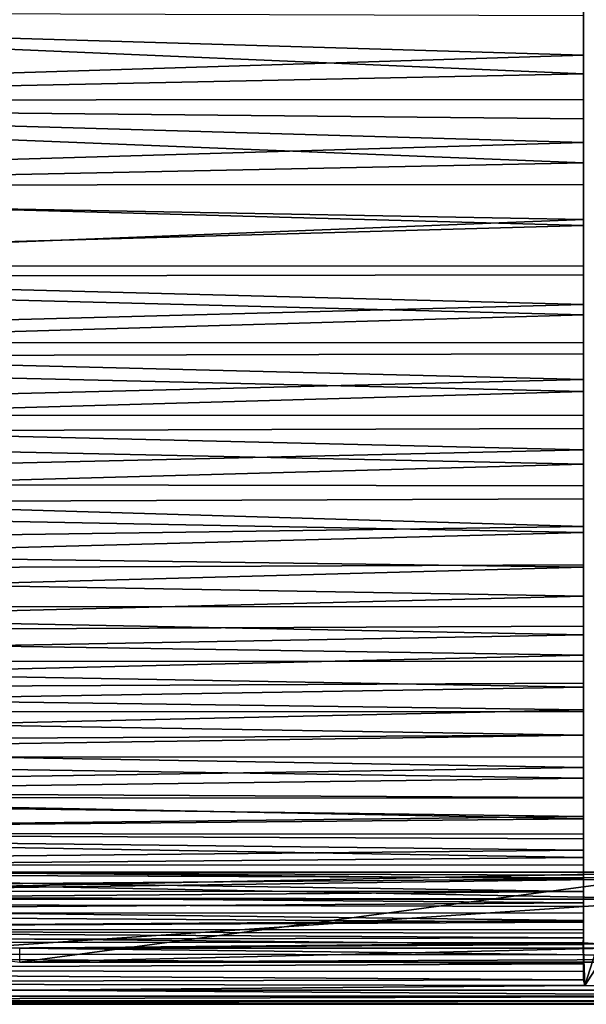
# Model space of a CAD drawing. Header units: inches. Extents: x -2.01 to 2.01, y -2.36 to 2.36.
# Tile 3 of 8: x 0 to 1.06, y -2.36 to -0.52. Entities that reach past the tile are written whole.
import ezdxf

# ---------------------------------------------------------------- set-up
doc = ezdxf.new("R2010")
doc.units = ezdxf.units.IN
doc.layers.get('0').update_dxf_attribs({"true_color": 0xc2ced6})

msp = doc.modelspace()

# ---------------------------------------------------------------- linework, layer by layer
for points in [[(1.0548, -0.1137), (1.0548, -0.5124), (1.0548, -0.887), (1.0548, -0.1137)], [(1.0548, -0.1137), (1.0548, -0.887), (1.0548, -0.5017), (1.0548, -0.1137)], [(-1.6871, -0.5036), (-1.6826, -0.6775), (1.0548, -0.6212), (-1.6871, -0.5036)], [(1.0548, -0.6212), (1.0548, -0.5124), (-1.6871, -0.5036), (1.0548, -0.6212)], [(-1.6855, -0.5046), (1.0548, -0.5017), (1.0548, -0.586), (-1.6855, -0.5046)], [(1.0548, -0.586), (-1.6812, -0.6711), (-1.6855, -0.5046), (1.0548, -0.586)], [(1.0548, -0.887), (1.0548, -0.586), (1.0548, -0.5017), (1.0548, -0.887)], [(1.0548, -0.6212), (1.0548, -0.887), (1.0548, -0.5124), (1.0548, -0.6212)], [(-1.6812, -0.6711), (1.0548, -0.586), (1.0548, -0.6687), (-1.6812, -0.6711)], [(1.0548, -0.887), (1.0548, -0.6687), (1.0548, -0.586), (1.0548, -0.887)], [(-1.6826, -0.6775), (1.0548, -0.7053), (1.0548, -0.6212), (-1.6826, -0.6775)], [(1.0548, -0.7053), (1.0548, -0.887), (1.0548, -0.6212), (1.0548, -0.7053)], [(-1.6826, -0.6775), (-1.6784, -0.8437), (1.0548, -0.7877), (-1.6826, -0.6775)], [(1.0548, -0.7877), (1.0548, -0.7053), (-1.6826, -0.6775), (1.0548, -0.7877)], [(-1.6812, -0.6711), (1.0548, -0.6687), (1.0548, -0.7493), (-1.6812, -0.6711)], [(1.0548, -0.7493), (-1.6771, -0.83), (-1.6812, -0.6711), (1.0548, -0.7493)], [(1.0548, -0.6687), (1.0548, -0.887), (1.0548, -0.7493), (1.0548, -0.6687)], [(1.0548, -0.7877), (1.0548, -0.887), (1.0548, -0.7053), (1.0548, -0.7877)], [(1.0548, -0.8283), (-1.6771, -0.83), (1.0548, -0.7493), (1.0548, -0.8283)], [(1.0548, -0.8283), (1.0548, -0.7493), (1.0548, -0.887), (1.0548, -0.8283)], [(-1.6784, -0.8437), (1.0548, -0.8933), (1.0548, -0.7877), (-1.6784, -0.8437)], [(1.0548, -0.887), (1.0548, -0.7877), (1.0548, -0.8933), (1.0548, -0.887)], [(-1.6771, -0.83), (1.0548, -0.8283), (1.0548, -0.905), (-1.6771, -0.83)], [(1.0548, -0.905), (1.0548, -0.8283), (1.0548, -0.887), (1.0548, -0.905)], [(1.0548, -0.8933), (-1.6784, -0.8437), (-1.6744, -1.0018), (1.0548, -0.8933)], [(1.0548, -0.905), (-1.6733, -0.9813), (-1.6771, -0.83), (1.0548, -0.905)], [(-1.6744, -1.0018), (1.0548, -0.997), (1.0548, -0.8933), (-1.6744, -1.0018)], [(1.0548, -0.887), (1.0548, -0.8933), (1.0548, -0.997), (1.0548, -0.887)], [(1.0548, -1.1448), (1.0548, -0.887), (1.0548, -1.0718), (1.0548, -1.1448)], [(1.0548, -1.2726), (1.0548, -0.887), (1.0548, -1.1448), (1.0548, -1.2726)], [(1.0548, -0.997), (1.0548, -1.0718), (1.0548, -0.887), (1.0548, -0.997)], [(1.0548, -0.887), (1.0548, -0.9801), (1.0548, -0.905), (1.0548, -0.887)], [(1.0548, -1.053), (1.0548, -0.9801), (1.0548, -0.887), (1.0548, -1.053)], [(1.0548, -1.053), (1.0548, -0.887), (1.0548, -1.2726), (1.0548, -1.053)], [(-1.6733, -0.9813), (1.0548, -0.905), (1.0548, -0.9801), (-1.6733, -0.9813)], [(-1.6733, -0.9813), (1.0548, -0.9801), (1.0548, -1.053), (-1.6733, -0.9813)], [(1.0548, -1.053), (-1.6696, -1.1248), (-1.6733, -0.9813), (1.0548, -1.053)], [(1.0548, -1.0718), (1.0548, -0.997), (-1.6744, -1.0018), (1.0548, -1.0718)], [(-1.6744, -1.0018), (-1.6706, -1.1519), (1.0548, -1.0718), (-1.6744, -1.0018)], [(1.0548, -1.124), (-1.6696, -1.1248), (1.0548, -1.053), (1.0548, -1.124)], [(1.0548, -1.124), (1.0548, -1.053), (1.0548, -1.2726), (1.0548, -1.124)], [(-1.6706, -1.1519), (1.0548, -1.1448), (1.0548, -1.0718), (-1.6706, -1.1519)], [(-1.6696, -1.1248), (1.0548, -1.124), (1.0548, -1.193), (-1.6696, -1.1248)], [(1.0548, -1.2726), (1.0548, -1.193), (1.0548, -1.124), (1.0548, -1.2726)], [(1.0548, -1.193), (-1.6661, -1.2603), (-1.6696, -1.1248), (1.0548, -1.193)], [(1.0548, -1.2158), (1.0548, -1.1448), (-1.6706, -1.1519), (1.0548, -1.2158)], [(-1.6706, -1.1519), (-1.667, -1.2936), (1.0548, -1.2158), (-1.6706, -1.1519)], [(1.0548, -1.2726), (1.0548, -1.1448), (1.0548, -1.2158), (1.0548, -1.2726)], [(1.0548, -1.193), (1.0548, -1.26), (-1.6661, -1.2603), (1.0548, -1.193)], [(1.0548, -1.26), (1.0548, -1.193), (1.0548, -1.2726), (1.0548, -1.26)], [(1.0548, -1.2849), (1.0548, -1.2158), (-1.667, -1.2936), (1.0548, -1.2849)], [(1.0548, -1.2158), (1.0548, -1.2849), (1.0548, -1.2726), (1.0548, -1.2158)], [(-1.6661, -1.2603), (1.0548, -1.26), (1.0548, -1.3249), (-1.6661, -1.2603)], [(1.0548, -1.3249), (-1.6629, -1.3877), (-1.6661, -1.2603), (1.0548, -1.3249)], [(1.0548, -1.3249), (1.0548, -1.26), (1.0548, -1.2726), (1.0548, -1.3249)], [(1.0548, -1.3516), (1.0548, -1.2849), (-1.667, -1.2936), (1.0548, -1.3516)], [(1.0548, -1.2726), (1.0548, -1.2849), (1.0548, -1.3516), (1.0548, -1.2726)], [(1.0548, -1.2726), (1.0548, -1.3516), (1.0548, -1.4166), (1.0548, -1.2726)], [(1.0548, -1.4166), (1.0548, -1.4793), (1.0548, -1.2726), (1.0548, -1.4166)], [(1.0548, -1.4793), (1.0548, -1.6001), (1.0548, -1.2726), (1.0548, -1.4793)], [(1.0548, -1.3921), (1.0548, -1.3249), (1.0548, -1.2726), (1.0548, -1.3921)], [(1.0548, -1.2726), (1.0548, -1.6001), (1.0548, -1.3921), (1.0548, -1.2726)], [(-1.667, -1.2936), (-1.6636, -1.4268), (1.0548, -1.3516), (-1.667, -1.2936)], [(1.0548, -1.3921), (-1.6629, -1.3877), (1.0548, -1.3249), (1.0548, -1.3921)], [(-1.6636, -1.4268), (1.0548, -1.4166), (1.0548, -1.3516), (-1.6636, -1.4268)], [(1.0548, -1.4685), (-1.6598, -1.5068), (-1.6629, -1.3877), (1.0548, -1.4685)], [(-1.6629, -1.3877), (1.0548, -1.3921), (1.0548, -1.4685), (-1.6629, -1.3877)], [(1.0548, -1.6001), (1.0548, -1.4685), (1.0548, -1.3921), (1.0548, -1.6001)], [(1.0548, -1.4793), (1.0548, -1.4166), (-1.6636, -1.4268), (1.0548, -1.4793)], [(-1.6636, -1.4268), (-1.6604, -1.5515), (1.0548, -1.4793), (-1.6636, -1.4268)], [(-1.6598, -1.5068), (1.0548, -1.4685), (1.0548, -1.5446), (-1.6598, -1.5068)], [(1.0548, -1.5446), (1.0548, -1.4685), (1.0548, -1.6001), (1.0548, -1.5446)], [(1.0548, -1.5401), (1.0548, -1.4793), (-1.6604, -1.5515), (1.0548, -1.5401)], [(1.0548, -1.5401), (1.0548, -1.6001), (1.0548, -1.4793), (1.0548, -1.5401)], [(-1.657, -1.6177), (-1.6598, -1.5068), (1.0548, -1.5446), (-1.657, -1.6177)], [(-1.6604, -1.5515), (1.0548, -1.5985), (1.0548, -1.5401), (-1.6604, -1.5515)], [(1.0548, -1.5446), (1.0548, -1.6185), (-1.657, -1.6177), (1.0548, -1.5446)], [(1.0548, -1.5985), (1.0548, -1.6001), (1.0548, -1.5401), (1.0548, -1.5985)], [(1.0548, -1.5446), (1.0548, -1.6001), (1.0548, -1.6185), (1.0548, -1.5446)], [(1.0548, -1.5985), (-1.6604, -1.5515), (-1.6575, -1.6674), (1.0548, -1.5985)], [(-1.6575, -1.6674), (1.0548, -1.655), (1.0548, -1.5985), (-1.6575, -1.6674)], [(1.0548, -1.655), (1.0548, -1.6001), (1.0548, -1.5985), (1.0548, -1.655)], [(1.0548, -1.7615), (1.0548, -1.6001), (1.0548, -1.7092), (1.0548, -1.7615)], [(1.0548, -1.7092), (1.0548, -1.6001), (1.0548, -1.655), (1.0548, -1.7092)], [(1.0548, -1.8671), (1.0548, -1.6001), (1.0548, -1.7615), (1.0548, -1.8671)], [(1.0548, -1.721), (1.0548, -1.6707), (1.0548, -1.6001), (1.0548, -1.721)], [(1.0548, -1.8671), (1.0548, -1.721), (1.0548, -1.6001), (1.0548, -1.8671)], [(1.0548, -1.6707), (1.0548, -1.6185), (1.0548, -1.6001), (1.0548, -1.6707)], [(1.0548, -1.6707), (-1.6544, -1.72), (-1.657, -1.6177), (1.0548, -1.6707)], [(-1.657, -1.6177), (1.0548, -1.6185), (1.0548, -1.6707), (-1.657, -1.6177)], [(-1.6575, -1.6674), (1.0548, -1.7092), (1.0548, -1.655), (-1.6575, -1.6674)], [(1.0548, -1.7092), (-1.6575, -1.6674), (-1.6548, -1.7745), (1.0548, -1.7092)], [(-1.6544, -1.72), (1.0548, -1.6707), (1.0548, -1.721), (-1.6544, -1.72)], [(-1.6548, -1.7745), (1.0548, -1.7615), (1.0548, -1.7092), (-1.6548, -1.7745)], [(-1.6544, -1.72), (1.0548, -1.721), (1.0548, -1.769), (-1.6544, -1.72)], [(1.0548, -1.769), (-1.652, -1.8138), (-1.6544, -1.72), (1.0548, -1.769)], [(1.0548, -1.8671), (1.0548, -1.769), (1.0548, -1.721), (1.0548, -1.8671)], [(-1.6548, -1.7745), (1.0548, -1.8112), (1.0548, -1.7615), (-1.6548, -1.7745)], [(1.0548, -1.815), (-1.652, -1.8138), (1.0548, -1.769), (1.0548, -1.815)], [(1.0548, -1.8112), (1.0548, -1.8671), (1.0548, -1.7615), (1.0548, -1.8112)], [(1.0548, -1.8671), (1.0548, -1.815), (1.0548, -1.769), (1.0548, -1.8671)], [(1.0548, -1.8112), (-1.6548, -1.7745), (-1.6523, -1.8725), (1.0548, -1.8112)], [(-1.6523, -1.8725), (1.0548, -1.8591), (1.0548, -1.8112), (-1.6523, -1.8725)], [(1.0548, -1.8585), (-1.6498, -1.8988), (-1.652, -1.8138), (1.0548, -1.8585)], [(-1.652, -1.8138), (1.0548, -1.815), (1.0548, -1.8585), (-1.652, -1.8138)], [(1.0548, -1.8591), (1.0548, -1.8671), (1.0548, -1.8112), (1.0548, -1.8591)], [(1.0548, -1.8671), (1.0548, -1.8585), (1.0548, -1.815), (1.0548, -1.8671)], [(1.0548, -1.9195), (1.0548, -1.8591), (-1.6523, -1.8725), (1.0548, -1.9195)], [(1.0548, -1.8585), (1.0548, -1.9002), (-1.6498, -1.8988), (1.0548, -1.8585)], [(1.0548, -1.9002), (1.0548, -1.8585), (1.0548, -1.8671), (1.0548, -1.9002)], [(1.0548, -1.9195), (1.0548, -1.8671), (1.0548, -1.8591), (1.0548, -1.9195)], [(-1.6523, -1.8725), (-1.65, -1.9615), (1.0548, -1.9195), (-1.6523, -1.8725)], [(1.0548, -1.9756), (1.0548, -1.8671), (1.0548, -1.9195), (1.0548, -1.9756)], [(1.0548, -2.0715), (1.0548, -1.8671), (1.0548, -2.0152), (1.0548, -2.0715)], [(1.0548, -1.9393), (1.0548, -1.9002), (1.0548, -1.8671), (1.0548, -1.9393)], [(1.0548, -1.8671), (1.0548, -2.0715), (1.0548, -1.9393), (1.0548, -1.8671)], [(1.0548, -1.8671), (1.0548, -1.9756), (1.0548, -2.0152), (1.0548, -1.8671)], [(-1.6498, -1.8988), (1.0548, -1.9002), (1.0548, -1.9393), (-1.6498, -1.8988)], [(1.0548, -1.9393), (-1.6478, -1.975), (-1.6498, -1.8988), (1.0548, -1.9393)], [(-1.65, -1.9615), (1.0548, -1.9756), (1.0548, -1.9195), (-1.65, -1.9615)], [(-1.6478, -1.975), (1.0548, -1.9393), (1.0548, -1.9765), (-1.6478, -1.975)], [(1.0548, -2.0715), (1.0548, -1.9765), (1.0548, -1.9393), (1.0548, -2.0715)], [(-1.65, -1.9615), (-1.648, -2.0412), (1.0548, -2.0152), (-1.65, -1.9615)], [(1.0548, -2.0152), (1.0548, -1.9756), (-1.65, -1.9615), (1.0548, -2.0152)], [(1.0548, -2.0112), (-1.6461, -2.0424), (-1.6478, -1.975), (1.0548, -2.0112)], [(-1.6478, -1.975), (1.0548, -1.9765), (1.0548, -2.0112), (-1.6478, -1.975)], [(1.0548, -2.0112), (1.0548, -1.9765), (1.0548, -2.0715), (1.0548, -2.0112)], [(1.0548, -2.0527), (1.0548, -2.0152), (-1.648, -2.0412), (1.0548, -2.0527)], [(1.0548, -2.0439), (-1.6461, -2.0424), (1.0548, -2.0112), (1.0548, -2.0439)], [(1.0548, -2.0715), (1.0548, -2.0439), (1.0548, -2.0112), (1.0548, -2.0715)], [(1.0548, -2.0527), (1.0548, -2.0715), (1.0548, -2.0152), (1.0548, -2.0527)], [(-1.648, -2.0412), (-1.6462, -2.1117), (1.0548, -2.0877), (-1.648, -2.0412)], [(1.0548, -2.0877), (1.0548, -2.0527), (-1.648, -2.0412), (1.0548, -2.0877)], [(1.0548, -2.0741), (-1.6446, -2.1008), (-1.6461, -2.0424), (1.0548, -2.0741)], [(-1.6461, -2.0424), (1.0548, -2.0439), (1.0548, -2.0741), (-1.6461, -2.0424)], [(1.0548, -2.0715), (1.0548, -2.0741), (1.0548, -2.0439), (1.0548, -2.0715)], [(1.0548, -2.0877), (1.0548, -2.0715), (1.0548, -2.0527), (1.0548, -2.0877)], [(-1.6446, -2.1008), (1.0548, -2.0741), (1.0548, -2.1023), (-1.6446, -2.1008)], [(1.0548, -2.1207), (1.0548, -2.0715), (1.0548, -2.0877), (1.0548, -2.1207)], [(1.0548, -2.1512), (1.0548, -2.0715), (1.0548, -2.1207), (1.0548, -2.1512)], [(1.0548, -2.1023), (1.0548, -2.0741), (1.0548, -2.0715), (1.0548, -2.1023)], [(1.0548, -2.1797), (1.0548, -2.0715), (1.0548, -2.1512), (1.0548, -2.1797)], [(1.0548, -2.2118), (1.0548, -2.0715), (1.0548, -2.1797), (1.0548, -2.2118)], [(1.0548, -2.0715), (1.0548, -2.2118), (1.0548, -2.1023), (1.0548, -2.0715)], [(1.0548, -2.1207), (1.0548, -2.0877), (-1.6462, -2.1117), (1.0548, -2.1207)], [(1.0548, -2.128), (-1.6433, -2.1502), (-1.6446, -2.1008), (1.0548, -2.128)], [(-1.6446, -2.1008), (1.0548, -2.1023), (1.0548, -2.128), (-1.6446, -2.1008)], [(-1.6462, -2.1117), (-1.6446, -2.1728), (1.0548, -2.1512), (-1.6462, -2.1117)], [(1.0548, -2.1512), (1.0548, -2.1207), (-1.6462, -2.1117), (1.0548, -2.1512)], [(-1.285, -2.1171), (1.2574, -2.1263), (1.2568, -2.1263), (-1.285, -2.1171)], [(1.2568, -2.1263), (-1.285, -2.1171), (-1.285, -2.1171), (1.2568, -2.1263)], [(1.2526, -2.1657), (-1.285, -2.1171), (-1.2537, -2.1657), (1.2526, -2.1657)], [(-1.2792, -2.1612), (-1.285, -2.1171), (1.2568, -2.1263), (-1.2792, -2.1612)], [(1.2526, -2.1657), (1.2574, -2.1263), (-1.285, -2.1171), (1.2526, -2.1657)], [(-1.2427, -2.1657), (-1.2602, -2.115), (1.2601, -2.115), (-1.2427, -2.1657)], [(-1.2602, -2.115), (-0.0003, -2.2838), (1.2601, -2.115), (-1.2602, -2.115)], [(1.2574, -2.1657), (-1.2427, -2.1657), (1.2601, -2.115), (1.2574, -2.1657)], [(-0.0003, -2.2838), (1.7534, -2.2421), (1.2601, -2.115), (-0.0003, -2.2838)], [(1.0548, -2.128), (1.0548, -2.1023), (1.0548, -2.2118), (1.0548, -2.128)], [(1.0548, -2.128), (1.0548, -2.1517), (-1.6433, -2.1502), (1.0548, -2.128)], [(-1.2792, -2.1612), (1.2568, -2.1263), (1.2606, -2.1657), (-1.2792, -2.1612)], [(1.0548, -2.128), (1.0548, -2.2118), (1.0548, -2.1517), (1.0548, -2.128)], [(1.0548, -2.1797), (1.0548, -2.1512), (-1.6446, -2.1728), (1.0548, -2.1797)], [(1.0548, -2.1728), (-1.6422, -2.1906), (-1.6433, -2.1502), (1.0548, -2.1728)], [(-1.6433, -2.1502), (1.0548, -2.1517), (1.0548, -2.1728), (-1.6433, -2.1502)], [(1.0548, -2.1728), (1.0548, -2.1517), (1.0548, -2.2118), (1.0548, -2.1728)], [(-1.6446, -2.1728), (-1.6433, -2.2245), (1.0548, -2.2056), (-1.6446, -2.1728)], [(1.0548, -2.2056), (1.0548, -2.1797), (-1.6446, -2.1728), (1.0548, -2.2056)], [(1.0548, -2.1728), (1.0548, -2.1919), (-1.6422, -2.1906), (1.0548, -2.1728)], [(1.2574, -2.1657), (1.6386, -2.3626), (-1.6395, -2.3626), (1.2574, -2.1657)], [(-1.2427, -2.1657), (1.2574, -2.1657), (-1.6395, -2.3626), (-1.2427, -2.1657)], [(-1.2537, -2.1657), (-1.2792, -2.1612), (1.2606, -2.1657), (-1.2537, -2.1657)], [(1.2606, -2.1657), (1.2526, -2.1657), (-1.2537, -2.1657), (1.2606, -2.1657)], [(1.0548, -2.1728), (1.0548, -2.2118), (1.0548, -2.1919), (1.0548, -2.1728)], [(1.0548, -2.2085), (-1.6414, -2.222), (-1.6422, -2.1906), (1.0548, -2.2085)], [(-1.6422, -2.1906), (1.0548, -2.1919), (1.0548, -2.2085), (-1.6422, -2.1906)], [(1.0548, -2.2056), (1.0548, -2.2118), (1.0548, -2.1797), (1.0548, -2.2056)], [(1.0548, -2.2085), (1.0548, -2.1919), (1.0548, -2.2118), (1.0548, -2.2085)], [(1.0548, -2.2295), (1.0548, -2.2056), (-1.6433, -2.2245), (1.0548, -2.2295)], [(-1.6414, -2.222), (1.0548, -2.2085), (1.0548, -2.223), (-1.6414, -2.222)], [(1.0548, -2.2118), (1.0548, -2.2056), (1.0548, -2.2295), (1.0548, -2.2118)], [(1.0548, -2.2118), (1.0548, -2.223), (1.0548, -2.2085), (1.0548, -2.2118)], [(-1.6433, -2.2245), (-1.6422, -2.2667), (1.0548, -2.2508), (-1.6433, -2.2245)], [(1.0548, -2.2508), (1.0548, -2.2295), (-1.6433, -2.2245), (1.0548, -2.2508)], [(1.0549, -2.2382), (-1.6408, -2.2442), (-1.6414, -2.222), (1.0549, -2.2382)], [(-1.6414, -2.222), (1.0548, -2.223), (1.0549, -2.2382), (-1.6414, -2.222)], [(1.0548, -2.2118), (1.0548, -2.2295), (1.0548, -2.2508), (1.0548, -2.2118)], [(1.0548, -2.2118), (1.0548, -2.2701), (1.0548, -2.2868), (1.0548, -2.2118)], [(1.0548, -2.2869), (1.0548, -2.2118), (1.0548, -2.3014), (1.0548, -2.2869)], [(1.0548, -2.2118), (1.0548, -2.2508), (1.0548, -2.2701), (1.0548, -2.2118)], [(1.0548, -2.2118), (1.0548, -2.2869), (1.0548, -2.223), (1.0548, -2.2118)], [(1.0548, -2.2118), (1.0548, -2.2868), (1.0548, -2.3014), (1.0548, -2.2118)], [(1.0548, -2.223), (1.0548, -2.2869), (1.0549, -2.2382), (1.0548, -2.223)], [(-1.6408, -2.2442), (1.0549, -2.2382), (1.0541, -2.2477), (-1.6408, -2.2442)], [(-1.6408, -2.2442), (1.0541, -2.2477), (-0.0003, -2.2572), (-1.6408, -2.2442)], [(1.7534, -2.2421), (-0.0003, -2.2838), (1.662, -2.2837), (1.7534, -2.2421)], [(1.0824, -2.2491), (-0.0003, -2.2572), (1.0541, -2.2477), (1.0824, -2.2491)], [(1.0549, -2.2382), (1.0548, -2.2869), (1.0541, -2.2477), (1.0549, -2.2382)], [(1.0576, -2.3276), (1.0541, -2.2477), (1.0548, -2.2869), (1.0576, -2.3276)], [(1.0824, -2.2491), (1.0541, -2.2477), (1.0576, -2.3276), (1.0824, -2.2491)], [(-1.6422, -2.2667), (1.0548, -2.2701), (1.0548, -2.2508), (-1.6422, -2.2667)], [(-1.6422, -2.2667), (-1.6414, -2.2994), (1.0548, -2.2868), (-1.6422, -2.2667)], [(1.0548, -2.2868), (1.0548, -2.2701), (-1.6422, -2.2667), (1.0548, -2.2868)], [(-0.0003, -2.2572), (1.0824, -2.2491), (1.6399, -2.2572), (-0.0003, -2.2572)], [(-0.0003, -2.2572), (1.6399, -2.2572), (1.6394, -2.2769), (-0.0003, -2.2572)], [(-0.0003, -2.2838), (-0.0003, -2.2572), (1.6394, -2.2769), (-0.0003, -2.2838)], [(1.0576, -2.3276), (1.0824, -2.2884), (1.0824, -2.2491), (1.0576, -2.3276)], [(1.6394, -2.2769), (1.662, -2.2837), (-0.0003, -2.2838), (1.6394, -2.2769)], [(-1.6414, -2.2994), (1.0548, -2.3014), (1.0548, -2.2868), (-1.6414, -2.2994)], [(-1.6414, -2.2994), (-1.6408, -2.3224), (1.0552, -2.3166), (-1.6414, -2.2994)], [(1.0552, -2.3166), (1.0548, -2.3014), (-1.6414, -2.2994), (1.0552, -2.3166)], [(1.0548, -2.2869), (1.0548, -2.3014), (1.0552, -2.3166), (1.0548, -2.2869)], [(1.0576, -2.3276), (1.0548, -2.2869), (1.0552, -2.3166), (1.0576, -2.3276)], [(1.0576, -2.3276), (1.2202, -2.3277), (1.0824, -2.2884), (1.0576, -2.3276)], [(1.0576, -2.3276), (1.0552, -2.3166), (-1.6408, -2.3224), (1.0576, -2.3276)], [(-0.0003, -2.3359), (1.0576, -2.3276), (-1.6408, -2.3224), (-0.0003, -2.3359)], [(-0.0003, -2.3359), (-1.6408, -2.3224), (-1.6405, -2.3359), (-0.0003, -2.3359)], [(-1.6402, -2.3476), (-0.0003, -2.3359), (-1.6405, -2.3359), (-1.6402, -2.3476)], [(1.6396, -2.3476), (-0.0003, -2.3359), (-1.6402, -2.3476), (1.6396, -2.3476)], [(-0.0003, -2.3359), (1.6399, -2.3359), (1.0576, -2.3276), (-0.0003, -2.3359)], [(-0.0003, -2.3359), (1.6396, -2.3476), (1.6399, -2.3359), (-0.0003, -2.3359)], [(1.0576, -2.3276), (1.6399, -2.3359), (1.2202, -2.3277), (1.0576, -2.3276)], [(1.6396, -2.3476), (-1.6402, -2.3476), (-1.64, -2.3559), (1.6396, -2.3476)], [(-1.64, -2.3559), (1.6394, -2.3559), (1.6396, -2.3476), (-1.64, -2.3559)], [(1.6394, -2.3559), (-1.64, -2.3559), (-1.6398, -2.3609), (1.6394, -2.3559)], [(-1.6398, -2.3609), (1.6393, -2.3609), (1.6394, -2.3559), (-1.6398, -2.3609)], [(1.6393, -2.3609), (-1.6398, -2.3609), (-1.6395, -2.3626), (1.6393, -2.3609)], [(-1.6395, -2.3626), (1.6386, -2.3626), (1.6393, -2.3609), (-1.6395, -2.3626)]]:
    msp.add_lwpolyline(points)

doc.saveas('drawing.dxf')
